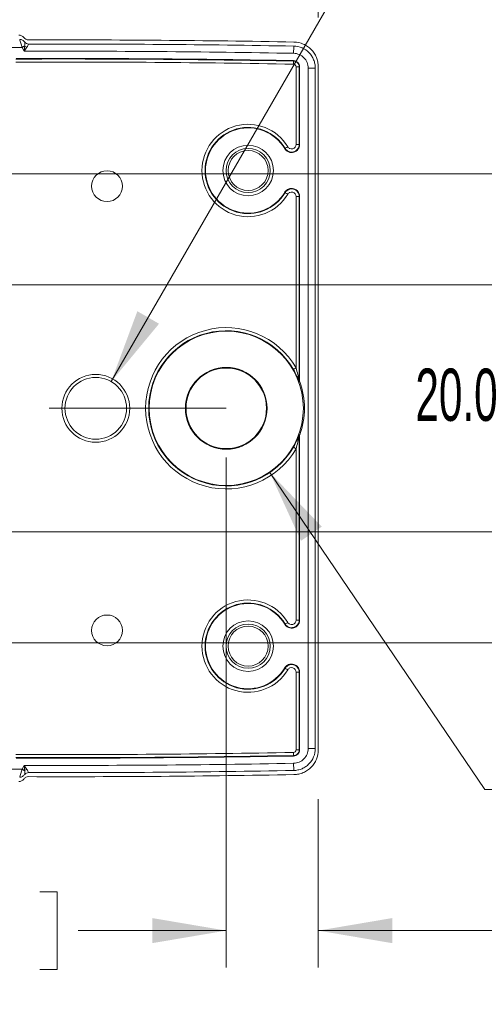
# Model space of a CAD drawing. Header units: millimetres. Extents: x 10 to 272, y 8 to 208.
# Tile 11 of 14: x 95 to 113, y 146 to 185. Entities that reach past the tile are written whole.
import ezdxf

# ---------------------------------------------------------------- set-up
doc = ezdxf.new("R2010")
doc.units = ezdxf.units.MM
doc.linetypes.add('CENTERX2', pattern=[20.32, 12.7, -2.54, 2.54, -2.54])
doc.styles.add('SLDTEXTSTYLE1', font='TXT', dxfattribs={"width": 0.605})
doc.dimstyles.new('SLDDIMSTYLE0', dxfattribs={"dimtxt": 2.054655, "dimasz": 3, "dimexe": 0, "dimexo": 0.0625, "dimgap": 0.513664, "dimtad": 0, "dimtih": 1, "dimtoh": 1, "dimdec": 1, "dimlfac": 2, "dimrnd": 1e-09, "dimzin": 12, "dimdsep": 46, "dimtxsty": 'SLDTEXTSTYLE1', "dimsah": 1, "dimcen": 0.09, "dimadec": 0, "dimazin": 3, "dimtfac": 1, "dimtdec": 1, "dimtmove": 0, "dimatfit": 0, "dimfxl": 1, "dimfrac": 2, "dimtolj": 1, "dimtzin": 12, "dimarcsym": 0})
doc.dimstyles.new('SLDDIMSTYLE3', dxfattribs={"dimtxt": 2.054655, "dimasz": 3, "dimexe": 0, "dimexo": 0.0625, "dimgap": 0.513664, "dimtad": 0, "dimtih": 1, "dimtoh": 1, "dimdec": 1, "dimlfac": 2, "dimrnd": 1e-09, "dimzin": 4, "dimdsep": 46, "dimtxsty": 'SLDTEXTSTYLE1', "dimsah": 1, "dimcen": 0.09, "dimadec": 0, "dimazin": 1, "dimtfac": 1, "dimtdec": 1, "dimtofl": 0, "dimtmove": 0, "dimatfit": 3, "dimfxl": 1, "dimfrac": 2, "dimtolj": 1, "dimtzin": 12, "dimarcsym": 0})
doc.dimstyles.new('SLDDIMSTYLE4', dxfattribs={"dimtxt": 2.054655, "dimasz": 3, "dimexe": 0, "dimexo": 0.0625, "dimgap": 0.513664, "dimtad": 0, "dimtih": 1, "dimtoh": 1, "dimdec": 1, "dimlfac": 2, "dimrnd": 1e-09, "dimzin": 4, "dimdsep": 46, "dimtxsty": 'SLDTEXTSTYLE1', "dimsah": 1, "dimcen": 0.09, "dimadec": 0, "dimazin": 1, "dimtfac": 1, "dimtdec": 1, "dimtmove": 0, "dimatfit": 0, "dimfxl": 1, "dimfrac": 2, "dimtolj": 1, "dimtzin": 12, "dimarcsym": 0})
doc.dimstyles.new('SLDDIMSTYLE7', dxfattribs={"dimtxt": 2.054655, "dimasz": 3, "dimexe": 0, "dimexo": 0.0625, "dimgap": 0.513664, "dimtad": 0, "dimtih": 1, "dimtoh": 1, "dimdec": 1, "dimlfac": 2, "dimrnd": 1e-09, "dimzin": 12, "dimdsep": 46, "dimtxsty": 'SLDTEXTSTYLE1', "dimsah": 1, "dimcen": 0, "dimadec": 0, "dimazin": 3, "dimtfac": 1, "dimtdec": 1, "dimtofl": 0, "dimtmove": 0, "dimatfit": 3, "dimfxl": 1, "dimfrac": 2, "dimtolj": 1, "dimtzin": 12, "dimarcsym": 0})
doc.dimstyles.new('SLDDIMSTYLE8', dxfattribs={"dimtxt": 2.054655, "dimasz": 3, "dimexe": 0, "dimexo": 0.0625, "dimgap": 0.513664, "dimtad": 0, "dimtih": 1, "dimtoh": 1, "dimdec": 1, "dimlfac": 2, "dimrnd": 1e-09, "dimzin": 12, "dimdsep": 46, "dimtxsty": 'SLDTEXTSTYLE1', "dimsah": 1, "dimcen": 0, "dimadec": 0, "dimazin": 3, "dimtfac": 1, "dimtdec": 1, "dimtofl": 0, "dimtmove": 0, "dimatfit": 3, "dimfxl": 1, "dimfrac": 2, "dimtolj": 1, "dimtzin": 12, "dimarcsym": 0})

# ---------------------------------------------------------------- blocks, each defined once
blk = doc.blocks.new('_D_12')
at = {"color": 7, "linetype": 'Continuous', "lineweight": 0}
for p, q in [((91.671, 179.208), (135.057, 179.208)), ((133.557, 179.208), (133.557, 172.214)), ((133.557, 171.743), (132.852, 171.743)), ((132.852, 171.743), (132.852, 168.588)), ((139.045, 171.743), (139.75, 171.743)), ((139.75, 171.743), (139.75, 168.588)), ((132.852, 168.588), (133.557, 168.588)), ((139.75, 168.588), (139.045, 168.588)), ((133.557, 160.208), (133.557, 168.118)), ((91.671, 160.208), (135.057, 160.208))]:
    blk.add_line(p, q, dxfattribs=at)
for points in [[(133.557, 179.208), (133.049, 176.208), (134.065, 176.208)], [(133.557, 160.208), (134.065, 163.208), (133.049, 163.208)]]:
    blk.add_solid(points, dxfattribs=at)
at = {"color": 7, "linetype": 'Continuous', "lineweight": 0, "char_height": 2.1167, "attachment_point": 1, "style": 'SLDTEXTSTYLE1'}
for s, insert in [('38.0', (126.658, 171.316)), ('1.50', (133.557, 171.316))]:
    blk.add_mtext(s, dxfattribs=dict(at, insert=insert))
blk = doc.blocks.new('_D_13')
at = {"color": 7, "linetype": 'Continuous', "lineweight": 0}
for p, q in [((102.921, 167.708), (102.921, 147.045)), ((106.648, 153.866), (106.648, 147.045)), ((119.809, 150.122), (119.104, 150.122)), ((119.104, 150.122), (119.104, 146.967)), ((123.729, 150.122), (124.435, 150.122)), ((124.435, 150.122), (124.435, 146.967)), ((102.921, 148.545), (96.921, 148.545)), ((106.648, 148.545), (114.008, 148.545)), ((119.104, 146.967), (119.809, 146.967)), ((124.435, 146.967), (123.729, 146.967))]:
    blk.add_line(p, q, dxfattribs=at)
for points in [[(102.921, 148.545), (99.921, 149.053), (99.921, 148.037)], [(106.648, 148.545), (109.648, 148.037), (109.648, 149.053)]]:
    blk.add_solid(points, dxfattribs=at)
at = {"color": 7, "linetype": 'Continuous', "lineweight": 0, "char_height": 2.1167, "attachment_point": 1, "style": 'SLDTEXTSTYLE1'}
for s, insert in [('7.5', (114.478, 149.695)), ('.29', (119.809, 149.695))]:
    blk.add_mtext(s, dxfattribs=dict(at, insert=insert))
blk = doc.blocks.new('_D_14')
at = {"color": 7, "linetype": 'Continuous', "lineweight": 0}
for p, q in [((89.171, 171.708), (89.171, 194.648)), ((106.648, 185.549), (106.648, 194.648)), ((89.171, 193.148), (83.171, 193.148)), ((106.648, 193.148), (112.648, 193.148)), ((98.12, 191.099), (97.415, 191.099)), ((97.415, 191.099), (97.415, 187.944)), ((103.608, 191.099), (104.314, 191.099)), ((104.314, 191.099), (104.314, 187.944)), ((97.415, 187.944), (98.12, 187.944)), ((104.314, 187.944), (103.608, 187.944))]:
    blk.add_line(p, q, dxfattribs=at)
for points in [[(89.171, 193.148), (86.171, 193.656), (86.171, 192.64)], [(106.648, 193.148), (109.648, 192.64), (109.648, 193.656)]]:
    blk.add_solid(points, dxfattribs=at)
at = {"color": 7, "linetype": 'Continuous', "lineweight": 0, "char_height": 2.1167, "attachment_point": 1, "style": 'SLDTEXTSTYLE1'}
for s, insert in [('2X', (96.396, 194.298)), ('35.0', (91.222, 190.672)), ('1.38', (98.12, 190.672))]:
    blk.add_mtext(s, dxfattribs=dict(at, insert=insert))
blk = doc.blocks.new('_D_15')
at = {"color": 7, "linetype": 'Continuous', "lineweight": 0}
for p, q in [((116.705, 174.713), (116.705, 180.713)), ((88.631, 174.713), (118.205, 174.713)), ((117.489, 171.743), (116.783, 171.743)), ((116.783, 171.743), (116.783, 168.588)), ((121.408, 171.743), (122.114, 171.743)), ((122.114, 171.743), (122.114, 168.588)), ((116.783, 168.588), (117.489, 168.588)), ((122.114, 168.588), (121.408, 168.588)), ((88.631, 164.703), (118.205, 164.703)), ((116.705, 164.703), (116.705, 158.703))]:
    blk.add_line(p, q, dxfattribs=at)
for points in [[(116.705, 174.713), (117.213, 177.713), (116.197, 177.713)], [(116.705, 164.703), (116.197, 161.703), (117.213, 161.703)]]:
    blk.add_solid(points, dxfattribs=at)
at = {"color": 7, "linetype": 'Continuous', "lineweight": 0, "char_height": 2.1167, "attachment_point": 1, "style": 'SLDTEXTSTYLE1'}
for s, insert in [('20.0', (110.59, 171.316)), ('.79', (117.489, 171.316))]:
    blk.add_mtext(s, dxfattribs=dict(at, insert=insert))
blk = doc.blocks.new('_D_16')
at = {"color": 7, "linetype": 'Continuous', "lineweight": 0}
for p, q in [((75.421, 167.708), (75.421, 147.045)), ((102.921, 167.708), (102.921, 147.045)), ((89.87, 150.122), (89.164, 150.122)), ((89.164, 150.122), (89.164, 146.967)), ((95.357, 150.122), (96.063, 150.122)), ((96.063, 150.122), (96.063, 146.967)), ((75.421, 148.545), (82.501, 148.545)), ((102.921, 148.545), (97.239, 148.545)), ((89.164, 146.967), (89.87, 146.967)), ((96.063, 146.967), (95.357, 146.967))]:
    blk.add_line(p, q, dxfattribs=at)
for points in [[(75.421, 148.545), (78.421, 148.037), (78.421, 149.053)], [(102.921, 148.545), (99.921, 149.053), (99.921, 148.037)]]:
    blk.add_solid(points, dxfattribs=at)
at = {"color": 7, "linetype": 'Continuous', "lineweight": 0, "char_height": 2.1167, "attachment_point": 1, "style": 'SLDTEXTSTYLE1'}
for s, insert in [('55.0', (82.971, 149.695)), ('2.17', (89.87, 149.695))]:
    blk.add_mtext(s, dxfattribs=dict(at, insert=insert))
blk = doc.blocks.new('_D_18')
at = {"color": 7, "linetype": 'Continuous', "lineweight": 0}
for p, q in [((70.148, 171.708), (70.148, 200.315)), ((91.009, 200.392), (90.303, 200.392)), ((90.303, 200.392), (90.303, 197.237)), ((96.496, 200.392), (97.202, 200.392)), ((97.202, 200.392), (97.202, 197.237)), ((106.648, 185.549), (106.648, 200.315)), ((70.148, 198.815), (83.64, 198.815)), ((106.648, 198.815), (98.378, 198.815)), ((90.303, 197.237), (91.009, 197.237)), ((97.202, 197.237), (96.496, 197.237))]:
    blk.add_line(p, q, dxfattribs=at)
for points in [[(70.148, 198.815), (73.148, 198.307), (73.148, 199.323)], [(106.648, 198.815), (103.648, 199.323), (103.648, 198.307)]]:
    blk.add_solid(points, dxfattribs=at)
at = {"color": 7, "linetype": 'Continuous', "lineweight": 0, "char_height": 2.1167, "attachment_point": 1, "style": 'SLDTEXTSTYLE1'}
for s, insert in [('73.0', (84.11, 199.965)), ('2.87', (91.009, 199.965))]:
    blk.add_mtext(s, dxfattribs=dict(at, insert=insert))
blk = doc.blocks.new('_D_20')
at = {"color": 7, "linetype": 'Continuous', "lineweight": 0}
for p, q in [((98.256, 170.79), (109.349, 190.004)), ((109.349, 190.004), (113.349, 190.004))]:
    blk.add_line(p, q, dxfattribs=at)
blk.add_solid([(98.256, 170.79), (100.196, 173.134), (99.316, 173.642)], dxfattribs=at)
at = {"color": 7, "linetype": 'Continuous', "lineweight": 0, "insert": (113.349, 191.155), "char_height": 2.11667, "attachment_point": 1, "style": 'SLDTEXTSTYLE1'}
blk.add_mtext('3X M6X1.0 -6H', dxfattribs=at)
blk = doc.blocks.new('SW_SYMBOL_HOLE_SINK')
at = {"color": 0, "linetype": 'Continuous', "lineweight": 0}
for p, q in [((0, 875), (800, 75)), ((800, 75), (1600, 875))]:
    blk.add_line(p, q, dxfattribs=at)
blk = doc.blocks.new('_D_21')
at = {"color": 7, "linetype": 'Continuous', "lineweight": 0}
for p, q in [((104.686, 167.106), (113.41, 154.256)), ((113.41, 154.256), (117.41, 154.256))]:
    blk.add_line(p, q, dxfattribs=at)
blk.add_solid([(104.686, 167.106), (105.951, 164.339), (106.792, 164.91)], dxfattribs=at)
at = {"color": 7, "linetype": 'Continuous', "lineweight": 0, "xscale": 0.0027285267, "yscale": 0.0027285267, "zscale": 0.0027285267}
blk.add_blockref('SW_SYMBOL_HOLE_SINK', (128.56, 152.984), dxfattribs=at)
at = {"color": 7, "linetype": 'Continuous', "lineweight": 0, "char_height": 2.1167, "attachment_point": 1, "style": 'SLDTEXTSTYLE1'}
for s, insert in [('4X', (117.41, 155.407)), ('%%c', (121.643, 155.407)), ('6.6', (124.641, 155.407)), ('%%c', (133.925, 155.407)), ('12.6 X 100', (136.922, 155.407)), ('%%d', (150.563, 155.407))]:
    blk.add_mtext(s, dxfattribs=dict(at, insert=insert))

msp = doc.modelspace()

# ---------------------------------------------------------------- linework, layer by layer
at = {"color": 7, "linetype": 'Continuous', "lineweight": 15}
for p, q in [((94.6395, 184.3261), (94.7269, 184.1747)), ((105.6526, 183.776), (105.653, 183.7957)), ((105.7503, 180.3968), (105.7503, 183.5492)), ((105.7503, 183.5492), (105.8753, 183.5492)), ((105.8753, 183.5492), (105.8753, 180.3968)), ((105.8753, 183.5492), (105.895, 183.5492)), ((105.895, 180.3968), (105.895, 183.5492)), ((106.6483, 155.8663), (106.6483, 183.5492)), ((106.2399, 183.4919), (106.5304, 183.4919)), ((106.2399, 183.4919), (106.2399, 155.9236)), ((106.5304, 155.9236), (106.5304, 183.4919)), ((105.8753, 180.3968), (105.895, 180.3968)), ((105.2889, 180.2292), (105.3058, 180.2393)), ((105.3058, 178.4475), (105.2889, 178.4576)), ((105.7503, 171.3446), (105.7503, 178.29)), ((105.895, 178.29), (105.8753, 178.29)), ((105.8753, 178.29), (105.8753, 170.8232)), ((105.895, 170.8266), (105.895, 178.29)), ((105.8753, 168.5923), (105.8753, 161.1255)), ((105.895, 161.1255), (105.895, 168.5888)), ((105.7503, 161.1255), (105.7503, 168.0709)), ((105.2889, 160.9579), (105.3058, 160.968)), ((105.8753, 161.1255), (105.895, 161.1255)), ((105.3058, 159.1762), (105.2889, 159.1863)), ((105.7503, 155.8663), (105.7503, 159.0187)), ((105.8753, 159.0187), (105.8753, 155.8663)), ((105.895, 159.0187), (105.8753, 159.0187)), ((105.895, 155.8663), (105.895, 159.0187)), ((105.6526, 155.6395), (105.653, 155.6198)), ((105.8753, 155.8663), (105.7503, 155.8663)), ((105.8753, 155.8663), (105.895, 155.8663)), ((106.2399, 155.9236), (106.5304, 155.9236)), ((94.7269, 155.2408), (94.6395, 155.0894))]:
    msp.add_line(p, q, dxfattribs=at)
at = {"color": 7, "linetype": 'CENTERX2', "lineweight": 0}
msp.add_line((75.4206, 169.7077), (102.9206, 169.7077), dxfattribs=at)
at = {"color": 7, "linetype": 'Continuous', "lineweight": 15, "flags": 128}
for points in [[(94.6395, 184.3261), (94.6526, 184.3337), (94.6656, 184.3412), (94.6786, 184.3487), (94.6914, 184.3561), (94.7041, 184.3634), (94.7165, 184.3705), (94.7286, 184.3775), (94.7404, 184.3843)], [(105.6511, 184.0917), (105.6519, 184.1323), (105.6526, 184.1724), (105.6533, 184.2117), (105.6541, 184.2498), (105.6547, 184.2862), (105.6554, 184.3207), (105.656, 184.3528), (105.6565, 184.3821)], [(105.6503, 183.6511), (105.6508, 183.675), (105.6512, 183.6981), (105.6516, 183.7195), (105.6519, 183.7383), (105.6522, 183.7538), (105.6524, 183.7656), (105.6526, 183.7731), (105.6526, 183.776)], [(105.6421, 171.282), (105.6447, 171.2835), (105.6512, 171.2873), (105.6613, 171.2931), (105.6748, 171.3009), (105.6911, 171.3103), (105.7096, 171.321), (105.7295, 171.3326), (105.7503, 171.3446)], [(105.8753, 170.8232), (105.8835, 170.8246), (105.895, 170.8266)], [(105.9024, 170.7842), (105.8959, 170.783), (105.8827, 170.7806)], [(105.895, 168.5888), (105.8835, 168.5908), (105.8753, 168.5923)], [(105.8827, 168.6349), (105.8893, 168.6337), (105.9024, 168.6313)], [(105.6421, 168.1334), (105.6447, 168.132), (105.6512, 168.1282), (105.6613, 168.1223), (105.6748, 168.1146), (105.6911, 168.1051), (105.7096, 168.0945), (105.7295, 168.0829), (105.7503, 168.0709)], [(105.6526, 155.6395), (105.6526, 155.6424), (105.6524, 155.6499), (105.6522, 155.6617), (105.6519, 155.6772), (105.6516, 155.696), (105.6512, 155.7173), (105.6508, 155.7404), (105.6503, 155.7644)], [(105.6511, 155.3238), (105.6519, 155.2832), (105.6526, 155.2431), (105.6533, 155.2038), (105.6541, 155.1657), (105.6547, 155.1292), (105.6554, 155.0948), (105.656, 155.0627), (105.6565, 155.0333)], [(94.7404, 155.0311), (94.7286, 155.0379), (94.7165, 155.0449), (94.7041, 155.0521), (94.6914, 155.0594), (94.6786, 155.0668), (94.6656, 155.0743), (94.6526, 155.0818), (94.6395, 155.0894)]]:
    msp.add_lwpolyline(points, dxfattribs=at)
at = {"color": 7, "linetype": 'Continuous', "lineweight": 15}
for centre, radius in [((103.8063, 179.3434), 1.025), ((103.8063, 179.3434), 0.8931), ((103.8063, 179.3434), 0.8109), ((98.0856, 178.7077), 0.625), ((102.9206, 169.7077), 3.125), ((102.9206, 169.7077), 1.6578), ((102.9206, 169.7077), 1.632), ((97.6306, 169.7077), 1.375), ((97.6306, 169.7077), 1.25), ((98.0856, 160.7077), 0.625), ((103.8063, 160.0721), 1.025), ((103.8063, 160.0721), 0.8931), ((103.8063, 160.0721), 0.8109)]:
    msp.add_circle(centre, radius, dxfattribs=at)
for centre, radius, start, end in [((96.3983, -315.1642), 499.4934, 90.201748, 92.43727), ((95.0474, 184.9433), 0.6377, 241.221, 251.17437), ((96.3983, -315.1642), 499.6321, 88.938242, 90.17131), ((96.3983, -315.1642), 499.799, 88.937398, 90.17074), ((96.3983, -315.1642), 499.3416, 88.938242, 90.191778), ((96.3983, -315.1642), 499.026, 88.937398, 90.23044), ((96.3983, -315.1642), 498.9011, 88.937398, 90.23044), ((96.3983, -315.1642), 499.0457, 88.937398, 90.229126), ((103.8063, 179.3434), 1.8718, 30.85664, 329.14336), ((103.8063, 179.3434), 1.7468, 30.85664, 329.14336), ((103.8063, 179.3434), 1.7271, 30.85629, 329.1437), ((102.9206, 169.7077), 3.269, 30.04757, 329.95243), ((102.9206, 169.7077), 3.1441, 30.04757, 329.95243), ((106.0003, 170.8232), 0.1251, 180.00918, 199.90125), ((102.9206, 169.7077), 3.1702, 340.14975, 19.85025), ((106.0003, 168.5923), 0.1251, 160.09875, 179.99082), ((103.8063, 160.0721), 1.8718, 30.85664, 329.14336), ((103.8063, 160.0721), 1.7468, 30.85664, 329.14336), ((103.8063, 160.0721), 1.7271, 30.85629, 329.1437), ((96.3983, 654.5797), 499.026, 269.76956, 271.062602), ((96.3983, 654.5797), 498.9011, 269.76956, 271.062602), ((96.3983, 654.5797), 499.0457, 269.770874, 271.062602), ((96.3983, 654.5797), 499.4934, 267.56273, 269.798252), ((96.3983, 654.5797), 499.3416, 269.808222, 271.061758), ((95.0474, 154.4722), 0.6377, 108.82563, 118.779), ((96.3983, 654.5797), 499.6321, 269.82869, 271.061758), ((96.3983, 654.5797), 499.799, 269.82926, 271.062602)]:
    msp.add_arc(centre, radius, start, end, dxfattribs=at)
for points in [[(94.7083, 184.7324), (94.6613, 184.7949), (94.5857, 184.8325), (94.5075, 184.8322)], [(94.9089, 184.6326), (94.8306, 184.6324), (94.7546, 184.6708), (94.7083, 184.7324)], [(94.7404, 184.3843), (94.7368, 184.3159), (94.7318, 184.2452), (94.7269, 184.1747)], [(94.8416, 184.3397), (94.8057, 184.2861), (94.7662, 184.2302), (94.7269, 184.1747)], [(94.7522, 184.5411), (94.7545, 184.4958), (94.7528, 184.4419), (94.7404, 184.3843)], [(94.8416, 184.3397), (94.8711, 184.3838), (94.891, 184.4285), (94.9044, 184.4657)], [(105.895, 170.8266), (105.895, 170.8121), (105.8975, 170.7979), (105.9024, 170.7842)], [(105.9024, 168.6313), (105.8975, 168.6176), (105.895, 168.6034), (105.895, 168.5888)], [(94.8416, 155.0758), (94.8057, 155.1294), (94.7662, 155.1852), (94.7269, 155.2408)], [(94.7404, 155.0311), (94.7368, 155.0995), (94.7318, 155.1703), (94.7269, 155.2408)], [(94.6395, 155.0894), (94.6045, 154.9689), (94.5703, 154.8495), (94.5448, 154.759)], [(94.7404, 155.0311), (94.7528, 154.9735), (94.7545, 154.9195), (94.7522, 154.8743)], [(94.9044, 154.9498), (94.8909, 154.9872), (94.8712, 155.0316), (94.8416, 155.0758)], [(94.5075, 154.5833), (94.5857, 154.583), (94.6613, 154.6206), (94.7083, 154.6831)]]:
    msp.add_open_spline(points, degree=3, dxfattribs=at)
for points, knots in [([(94.7522, 184.5411), (94.7257, 184.5719), (94.6955, 184.6002), (94.6256, 184.6427), (94.5862, 184.6566), (94.5448, 184.6565)], [0, 0, 0, 0, 0.5, 0.5, 1, 1, 1, 1]), ([(94.5448, 184.6565), (94.5577, 184.6108), (94.5726, 184.5584), (94.605, 184.4453), (94.622, 184.3863), (94.6395, 184.3261)], [0, 0, 0, 0, 0.5, 0.5, 1, 1, 1, 1]), ([(94.7522, 184.5411), (94.7714, 184.5188), (94.7935, 184.5), (94.8459, 184.4727), (94.8748, 184.4656), (94.9044, 184.4657)], [0, 0, 0, 0, 0.5, 0.5, 1, 1, 1, 1]), ([(106.5304, 183.4919), (106.5304, 183.55), (106.5248, 183.6071), (106.5027, 183.7196), (106.486, 183.7754), (106.4424, 183.8822), (106.4157, 183.9329), (106.3526, 184.0289), (106.3158, 184.0745), (106.1952, 184.1974), (106.098, 184.264), (105.8877, 184.3548), (105.7727, 184.38), (105.6565, 184.3821)], [0, 0, 0, 0, 0.125, 0.125, 0.25, 0.25, 0.375, 0.375, 0.5, 0.5, 0.75, 0.75, 1, 1, 1, 1]), ([(106.6483, 183.5492), (106.6483, 183.6144), (106.6419, 183.6786), (106.6172, 183.8048), (106.5984, 183.8676), (106.5494, 183.9875), (106.5194, 184.0444), (106.4486, 184.1522), (106.4073, 184.2034), (106.3171, 184.2954), (106.2678, 184.3368), (106.1609, 184.4102), (106.1037, 184.4417), (105.9265, 184.5182), (105.7974, 184.5464), (105.667, 184.5489)], [0, 0, 0, 0, 0.125, 0.125, 0.25, 0.25, 0.375, 0.375, 0.5, 0.5, 0.625, 0.625, 0.75, 0.75, 1, 1, 1, 1]), ([(105.6511, 184.0917), (105.7294, 184.0903), (105.8059, 184.0737), (105.9486, 184.0122), (106.0138, 183.9675), (106.1222, 183.8571), (106.1659, 183.7908), (106.2244, 183.648), (106.2399, 183.5702), (106.2399, 183.4919)], [0, 0, 0, 0, 0.25, 0.25, 0.5, 0.5, 0.75, 0.75, 1, 1, 1, 1]), ([(105.7503, 183.5492), (105.7503, 183.5758), (105.7395, 183.6019), (105.7028, 183.6393), (105.6769, 183.6506), (105.6503, 183.6511)], [0, 0, 0, 0, 0.5, 0.5, 1, 1, 1, 1]), ([(105.6526, 183.776), (105.7115, 183.7749), (105.7695, 183.7498), (105.8513, 183.6664), (105.8753, 183.608), (105.8753, 183.5492)], [0, 0, 0, 0, 0.5, 0.5, 1, 1, 1, 1]), ([(105.895, 183.5492), (105.895, 183.6135), (105.869, 183.6765), (105.78, 183.7672), (105.7173, 183.7945), (105.653, 183.7957)], [0, 0, 0, 0, 0.5, 0.5, 1, 1, 1, 1]), ([(105.895, 180.3968), (105.8945, 180.3824), (105.8935, 180.3539), (105.8852, 180.3122), (105.8718, 180.2723), (105.8529, 180.2342), (105.8173, 180.1812), (105.7552, 180.1209), (105.6569, 180.0771), (105.5501, 180.0643), (105.4566, 180.0863), (105.3836, 180.1246), (105.3287, 180.1705), (105.3023, 180.2095), (105.2889, 180.2292)], [0, 0, 0, 0, 0.05103095, 0.1007475, 0.15002055, 0.19974429, 0.25078925, 0.37564543, 0.50049114, 0.625225, 0.74993101, 0.83397259, 0.91596228, 1, 1, 1, 1]), ([(105.8753, 180.3968), (105.8753, 180.3303), (105.8528, 180.2638), (105.7722, 180.1582), (105.7146, 180.1191), (105.5862, 180.0836), (105.517, 180.0873), (105.3929, 180.1369), (105.34, 180.1822), (105.3058, 180.2393)], [0, 0, 0, 0, 0.25, 0.25, 0.5, 0.5, 0.75, 0.75, 1, 1, 1, 1]), ([(105.4131, 180.3034), (105.4335, 180.2693), (105.4645, 180.2429), (105.538, 180.2134), (105.579, 180.2112), (105.6551, 180.2323), (105.6893, 180.2554), (105.737, 180.318), (105.7503, 180.3571), (105.7503, 180.3968)], [0, 0, 0, 0, 0.25, 0.25, 0.5, 0.5, 0.75, 0.75, 1, 1, 1, 1]), ([(105.7503, 180.3968), (105.7825, 180.3968), (105.8145, 180.3968), (105.8606, 180.3968), (105.8744, 180.3968), (105.8753, 180.3968)], [0, 0, 0, 0, 0.5, 0.5, 1, 1, 1, 1]), ([(105.4131, 180.3034), (105.3855, 180.2869), (105.358, 180.2705), (105.3184, 180.2469), (105.3065, 180.2398), (105.3058, 180.2393)], [0, 0, 0, 0, 0.5, 0.5, 1, 1, 1, 1]), ([(105.2889, 178.4576), (105.2967, 178.4697), (105.3121, 178.4936), (105.3407, 178.5252), (105.3726, 178.5525), (105.4084, 178.5755), (105.466, 178.6027), (105.5503, 178.6226), (105.6571, 178.6097), (105.7553, 178.5658), (105.8243, 178.4988), (105.8674, 178.4284), (105.8909, 178.3608), (105.8936, 178.3138), (105.895, 178.29)], [0, 0, 0, 0, 0.0509931, 0.1006685, 0.1498972, 0.199574, 0.2505698, 0.375298, 0.500054, 0.6249006, 0.7497577, 0.8338642, 0.9159131, 1, 1, 1, 1]), ([(105.3058, 178.4475), (105.34, 178.5046), (105.3934, 178.5501), (105.5167, 178.5994), (105.5864, 178.6032), (105.7147, 178.5677), (105.7721, 178.5289), (105.853, 178.4226), (105.8753, 178.3566), (105.8753, 178.29)], [0, 0, 0, 0, 0.25, 0.25, 0.5, 0.5, 0.75, 0.75, 1, 1, 1, 1]), ([(105.3058, 178.4475), (105.3065, 178.447), (105.3184, 178.4399), (105.358, 178.4163), (105.3855, 178.3999), (105.4131, 178.3834)], [0, 0, 0, 0, 0.5, 0.5, 1, 1, 1, 1]), ([(105.7503, 178.29), (105.7503, 178.3297), (105.7372, 178.3684), (105.6894, 178.4314), (105.6553, 178.4544), (105.5794, 178.4756), (105.5381, 178.4733), (105.465, 178.4442), (105.4335, 178.4175), (105.4131, 178.3834)], [0, 0, 0, 0, 0.25, 0.25, 0.5, 0.5, 0.75, 0.75, 1, 1, 1, 1]), ([(105.8753, 178.29), (105.8744, 178.29), (105.8606, 178.29), (105.8145, 178.29), (105.7825, 178.29), (105.7503, 178.29)], [0, 0, 0, 0, 0.5, 0.5, 1, 1, 1, 1]), ([(105.6421, 171.282), (105.6963, 171.1884), (105.745, 171.0938), (105.8093, 170.9545), (105.8289, 170.9092), (105.8552, 170.8461), (105.8633, 170.826), (105.8768, 170.793), (105.882, 170.7805), (105.8827, 170.7806)], [0, 0, 0, 0, 0.5, 0.5, 0.75, 0.75, 0.875, 0.875, 1, 1, 1, 1]), ([(105.8753, 170.8232), (105.875, 170.8231), (105.873, 170.8324), (105.8692, 170.8508), (105.8671, 170.8612), (105.8607, 170.8927), (105.8561, 170.9149), (105.8421, 170.9814), (105.8321, 171.0265), (105.8002, 171.1627), (105.7765, 171.2539), (105.7503, 171.3446)], [0, 0, 0, 0, 0.0625, 0.0625, 0.125, 0.125, 0.25, 0.25, 0.5, 0.5, 1, 1, 1, 1]), ([(105.8827, 168.6349), (105.882, 168.635), (105.8768, 168.6224), (105.8633, 168.5895), (105.8551, 168.5693), (105.8289, 168.5063), (105.8091, 168.4604), (105.7446, 168.3208), (105.6964, 168.2272), (105.6421, 168.1334)], [0, 0, 0, 0, 0.125, 0.125, 0.25, 0.25, 0.5, 0.5, 1, 1, 1, 1]), ([(105.7503, 168.0709), (105.7766, 168.1617), (105.8002, 168.2525), (105.832, 168.3886), (105.8421, 168.434), (105.8561, 168.5006), (105.8607, 168.5227), (105.8671, 168.5543), (105.8692, 168.5646), (105.873, 168.5832), (105.875, 168.5924), (105.8753, 168.5923)], [0, 0, 0, 0, 0.5, 0.5, 0.75, 0.75, 0.875, 0.875, 0.9375, 0.9375, 1, 1, 1, 1]), ([(105.895, 161.1255), (105.8945, 161.1111), (105.8935, 161.0826), (105.8852, 161.0409), (105.8718, 161.001), (105.8529, 160.9629), (105.8173, 160.9099), (105.7552, 160.8495), (105.6569, 160.8058), (105.5501, 160.793), (105.4566, 160.815), (105.3836, 160.8533), (105.3287, 160.8992), (105.3023, 160.9382), (105.2889, 160.9579)], [0, 0, 0, 0, 0.051031, 0.1007475, 0.1500205, 0.1997443, 0.2507893, 0.3756454, 0.5004911, 0.625225, 0.749931, 0.8339726, 0.9159623, 1, 1, 1, 1]), ([(105.8753, 161.1255), (105.8753, 161.0589), (105.8528, 160.9925), (105.7722, 160.8868), (105.7146, 160.8477), (105.5862, 160.8122), (105.517, 160.816), (105.3929, 160.8656), (105.34, 160.9109), (105.3058, 160.968)], [0, 0, 0, 0, 0.25, 0.25, 0.5, 0.5, 0.75, 0.75, 1, 1, 1, 1]), ([(105.3058, 160.968), (105.3065, 160.9684), (105.3184, 160.9755), (105.358, 160.9992), (105.3855, 161.0156), (105.4131, 161.0321)], [0, 0, 0, 0, 0.5, 0.5, 1, 1, 1, 1]), ([(105.4131, 161.0321), (105.4335, 160.998), (105.4645, 160.9715), (105.538, 160.9421), (105.579, 160.9399), (105.6551, 160.9609), (105.6893, 160.9841), (105.737, 161.0467), (105.7503, 161.0858), (105.7503, 161.1255)], [0, 0, 0, 0, 0.25, 0.25, 0.5, 0.5, 0.75, 0.75, 1, 1, 1, 1]), ([(105.8753, 161.1255), (105.8744, 161.1255), (105.8606, 161.1255), (105.8145, 161.1255), (105.7825, 161.1255), (105.7503, 161.1255)], [0, 0, 0, 0, 0.5, 0.5, 1, 1, 1, 1]), ([(105.2889, 159.1863), (105.2967, 159.1984), (105.3121, 159.2223), (105.3407, 159.2538), (105.3726, 159.2812), (105.4084, 159.3041), (105.466, 159.3314), (105.5503, 159.3512), (105.6571, 159.3383), (105.7553, 159.2945), (105.8243, 159.2275), (105.8674, 159.1571), (105.8909, 159.0895), (105.8936, 159.0425), (105.895, 159.0187)], [0, 0, 0, 0, 0.0509931, 0.1006685, 0.1498972, 0.199574, 0.2505698, 0.375298, 0.500054, 0.6249006, 0.7497577, 0.8338642, 0.9159131, 1, 1, 1, 1]), ([(105.3058, 159.1762), (105.34, 159.2333), (105.3934, 159.2788), (105.5167, 159.3281), (105.5864, 159.3319), (105.7147, 159.2964), (105.7721, 159.2576), (105.853, 159.1513), (105.8753, 159.0852), (105.8753, 159.0187)], [0, 0, 0, 0, 0.25, 0.25, 0.5, 0.5, 0.75, 0.75, 1, 1, 1, 1]), ([(105.7503, 159.0187), (105.7503, 159.0584), (105.7372, 159.097), (105.6894, 159.16), (105.6553, 159.1831), (105.5794, 159.2042), (105.5381, 159.202), (105.465, 159.1729), (105.4335, 159.1462), (105.4131, 159.1121)], [0, 0, 0, 0, 0.25, 0.25, 0.5, 0.5, 0.75, 0.75, 1, 1, 1, 1]), ([(105.3058, 159.1762), (105.3065, 159.1757), (105.3184, 159.1686), (105.358, 159.145), (105.3855, 159.1286), (105.4131, 159.1121)], [0, 0, 0, 0, 0.5, 0.5, 1, 1, 1, 1]), ([(105.8753, 159.0187), (105.8744, 159.0187), (105.8606, 159.0187), (105.8145, 159.0187), (105.7825, 159.0187), (105.7503, 159.0187)], [0, 0, 0, 0, 0.5, 0.5, 1, 1, 1, 1]), ([(105.6503, 155.7644), (105.6769, 155.7649), (105.7028, 155.7762), (105.7395, 155.8136), (105.7503, 155.8397), (105.7503, 155.8663)], [0, 0, 0, 0, 0.5, 0.5, 1, 1, 1, 1]), ([(106.2399, 155.9236), (106.2399, 155.8453), (106.2247, 155.7685), (106.1659, 155.6246), (106.1224, 155.5587), (106.0141, 155.4482), (105.9486, 155.4034), (105.8069, 155.3422), (105.7294, 155.3252), (105.6511, 155.3238)], [0, 0, 0, 0, 0.25, 0.25, 0.5, 0.5, 0.75, 0.75, 1, 1, 1, 1]), ([(105.8753, 155.8663), (105.8753, 155.8075), (105.8512, 155.749), (105.7694, 155.6657), (105.7115, 155.6406), (105.6526, 155.6395)], [0, 0, 0, 0, 0.5, 0.5, 1, 1, 1, 1]), ([(105.653, 155.6198), (105.7173, 155.621), (105.7798, 155.6482), (105.8689, 155.7388), (105.895, 155.802), (105.895, 155.8663)], [0, 0, 0, 0, 0.5, 0.5, 1, 1, 1, 1]), ([(105.6565, 155.0333), (105.7146, 155.0344), (105.7716, 155.0411), (105.8836, 155.0652), (105.9392, 155.083), (106.0451, 155.1286), (106.0953, 155.1562), (106.1901, 155.2211), (106.235, 155.2587), (106.3557, 155.3815), (106.4205, 155.4799), (106.5073, 155.692), (106.5304, 155.8074), (106.5304, 155.9236)], [0, 0, 0, 0, 0.125, 0.125, 0.25, 0.25, 0.375, 0.375, 0.5, 0.5, 0.75, 0.75, 1, 1, 1, 1]), ([(105.667, 154.8666), (105.7322, 154.8678), (105.7962, 154.8753), (105.922, 154.9024), (105.9844, 154.9223), (106.1033, 154.9736), (106.1597, 155.0046), (106.2661, 155.0774), (106.3165, 155.1196), (106.4069, 155.2116), (106.4474, 155.2616), (106.5187, 155.3698), (106.5492, 155.4276), (106.6224, 155.6062), (106.6483, 155.7358), (106.6483, 155.8663)], [0, 0, 0, 0, 0.125, 0.125, 0.25, 0.25, 0.375, 0.375, 0.5, 0.5, 0.625, 0.625, 0.75, 0.75, 1, 1, 1, 1]), ([(94.5448, 154.759), (94.5862, 154.7589), (94.6259, 154.773), (94.6953, 154.8153), (94.7257, 154.8436), (94.7522, 154.8743)], [0, 0, 0, 0, 0.5, 0.5, 1, 1, 1, 1]), ([(94.9044, 154.9498), (94.8749, 154.9499), (94.8459, 154.9427), (94.7942, 154.9159), (94.7714, 154.8966), (94.7522, 154.8743)], [0, 0, 0, 0, 0.5, 0.5, 1, 1, 1, 1]), ([(94.7083, 154.6831), (94.7315, 154.714), (94.7621, 154.7395), (94.8314, 154.774), (94.8697, 154.783), (94.9089, 154.7829)], [0, 0, 0, 0, 0.5, 0.5, 1, 1, 1, 1])]:
    msp.add_open_spline(points, degree=3, knots=knots, dxfattribs=at)

# ---------------------------------------------------------------- dimensions: what is measured, and where the dimension line sits
at = {"color": 7, "linetype": 'Continuous', "lineweight": 0}
for base, p1, p2, dimstyle, picture, middle in [((70.1483, 198.8146), (106.6483, 183.5492), (70.1483, 169.7077), 'SLDDIMSTYLE3', '_D_18', (91.0086, 198.8146)), ((102.9206, 148.5446), (75.4206, 169.7077), (102.9206, 169.7077), 'SLDDIMSTYLE3', '_D_16', (89.8697, 148.5446)), ((102.9206, 148.5446), (106.6483, 155.8663), (102.9206, 169.7077), 'SLDDIMSTYLE0', '_D_13', (119.8093, 148.5446))]:
    dim = msp.add_linear_dim(base=base, p1=p1, p2=p2, dimstyle=dimstyle, dxfattribs=at)
    dim.commit()
    dim.dimension.update_dxf_attribs({"geometry": picture, "text_midpoint": middle, "dimtype": 160})
dim = msp.add_linear_dim(base=(89.1706, 193.1481), p1=(106.6483, 183.5492), p2=(89.1706, 169.7077), text='2X\\P<>', dimstyle='SLDDIMSTYLE4', dxfattribs=at)
dim.commit()
dim.dimension.update_dxf_attribs({"geometry": '_D_14', "text_midpoint": (98.1203, 193.1481), "dimtype": 160})
dim = msp.add_diameter_dim_2p(p1=(97.0056, 168.6252), p2=(98.2556, 170.7903), text='3X M6X1.0 -6H', dimstyle='SLDDIMSTYLE7', override={"dimpost": '<>'}, dxfattribs=at)
dim.commit()
dim.dimension.update_dxf_attribs({"geometry": '_D_20', "text_midpoint": (122.9913, 190.0041), "dimtype": 163})
for base, p1, p2, dimstyle, picture, middle in [((116.7046, 164.7027), (86.6306, 174.7127), (86.6306, 164.7027), 'SLDDIMSTYLE4', '_D_15', (116.7046, 170.1656)), ((133.5572, 179.2077), (89.6706, 160.2077), (89.6706, 179.2077), 'SLDDIMSTYLE3', '_D_12', (133.5572, 170.1656))]:
    dim = msp.add_linear_dim(base=base, p1=p1, p2=p2, angle=90, dimstyle=dimstyle, dxfattribs=at)
    dim.commit()
    dim.dimension.update_dxf_attribs({"geometry": picture, "text_midpoint": middle, "dimtype": 160})
dim = msp.add_radius_dim(center=(102.9206, 169.7077), mpoint=(104.6865, 167.1064), text='4X %%c6.6{\\fGDT;w}%%c12.6 X 100%%d', dimstyle='SLDDIMSTYLE8', override={"dimpost": '<>'}, dxfattribs=at)
dim.commit()
dim.dimension.update_dxf_attribs({"geometry": '_D_21', "text_midpoint": (134.6174, 154.2559), "dimtype": 164})

doc.saveas('drawing.dxf')
